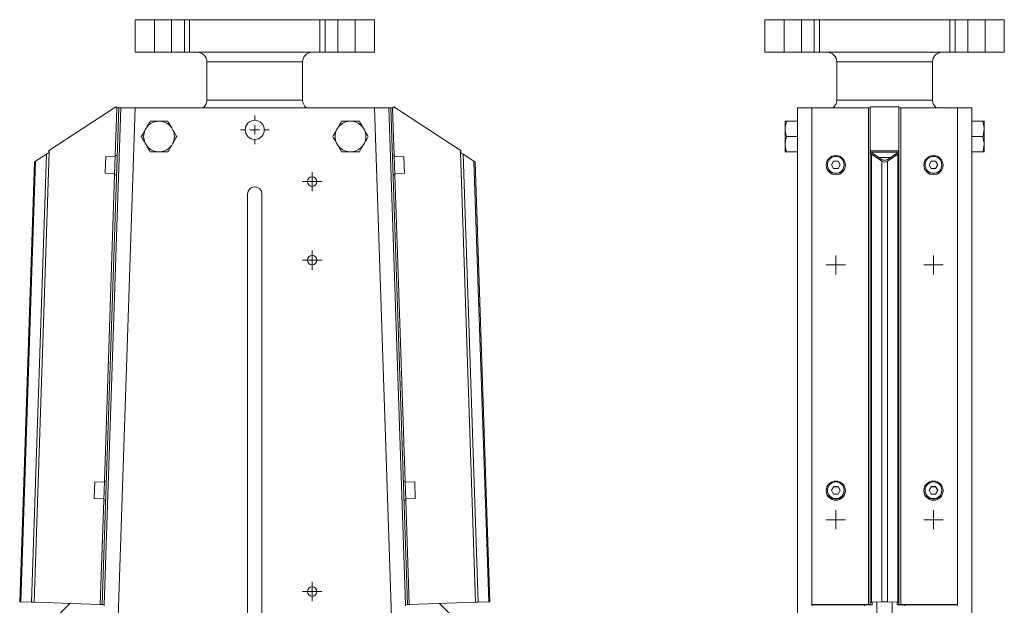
# Model space of a CAD drawing. Header units: millimetres. Extents: x -0.3 to 0.23, y 0.01 to 1.08.
# Tile 3 of 3: x -0.28 to 0.23, y 0.77 to 1.08. Entities that reach past the tile are written whole.
import ezdxf

# ---------------------------------------------------------------- set-up
doc = ezdxf.new("R2010")
doc.units = ezdxf.units.MM

# ---------------------------------------------------------------- blocks, each defined once
blk = doc.blocks.new('SW_CENTERMARKSYMBOL_0')
at = {"color": 0, "linetype": 'Continuous', "lineweight": 0}
for p, q in [((-0.0025, 0), (-0.005, 0)), ((0, 0), (-0.0025, 0)), ((0, 0.0025), (0, 0.005)), ((0, 0), (0, 0.0025)), ((0, 0), (0, -0.0025)), ((0, 0), (0.0025, 0)), ((0.0025, 0), (0.005, 0)), ((0, -0.0025), (0, -0.005))]:
    blk.add_line(p, q, dxfattribs=at)
blk = doc.blocks.new('SW_CENTERMARKSYMBOL_1')
at = {"color": 0, "linetype": 'Continuous', "lineweight": 0}
for p, q in [((0, 0.005), (0, 0.0075)), ((-0.005, 0), (-0.0075, 0)), ((0, 0), (-0.0025, 0)), ((0, 0), (0, 0.0025)), ((0, 0), (0, -0.0025)), ((0, 0), (0.0025, 0)), ((0.005, 0), (0.0075, 0)), ((0, -0.005), (0, -0.0075))]:
    blk.add_line(p, q, dxfattribs=at)
blk = doc.blocks.new('SW_CENTERMARKSYMBOL_3')
at = {"color": 0, "linetype": 'Continuous', "lineweight": 0}
for p, q in [((-0.0025, 0), (-0.005, 0)), ((0, 0), (-0.0025, 0)), ((0, 0.0025), (0, 0.005)), ((0, 0), (0, 0.0025)), ((0, 0), (0, -0.0025)), ((0, 0), (0.0025, 0)), ((0.0025, 0), (0.005, 0)), ((0, -0.0025), (0, -0.005))]:
    blk.add_line(p, q, dxfattribs=at)
blk = doc.blocks.new('SW_CENTERMARKSYMBOL_4')
at = {"color": 0, "linetype": 'Continuous', "lineweight": 0}
for p, q in [((-0.0025, 0), (-0.005, 0)), ((0, 0), (-0.0025, 0)), ((0, 0.0025), (0, 0.005)), ((0, 0), (0, 0.0025)), ((0, 0), (0, -0.0025)), ((0, 0), (0.0025, 0)), ((0.0025, 0), (0.005, 0)), ((0, -0.0025), (0, -0.005))]:
    blk.add_line(p, q, dxfattribs=at)
blk = doc.blocks.new('SW_CENTERMARKSYMBOL_11')
at = {"color": 0, "linetype": 'Continuous', "lineweight": 0}
for p, q in [((-0.0025, 0), (-0.005, 0)), ((0, 0), (-0.0025, 0)), ((0, 0.0025), (0, 0.005)), ((0, 0), (0, 0.0025)), ((0, 0), (0, -0.0025)), ((0, 0), (0.0025, 0)), ((0.0025, 0), (0.005, 0)), ((0, -0.0025), (0, -0.005))]:
    blk.add_line(p, q, dxfattribs=at)
blk = doc.blocks.new('SW_CENTERMARKSYMBOL_12')
at = {"color": 0, "linetype": 'Continuous', "lineweight": 0}
for p, q in [((-0.0025, 0), (-0.005, 0)), ((0, 0), (-0.0025, 0)), ((0, 0.0025), (0, 0.005)), ((0, 0), (0, 0.0025)), ((0, 0), (0, -0.0025)), ((0, 0), (0.0025, 0)), ((0.0025, 0), (0.005, 0)), ((0, -0.0025), (0, -0.005))]:
    blk.add_line(p, q, dxfattribs=at)
blk = doc.blocks.new('SW_CENTERMARKSYMBOL_13')
at = {"color": 0, "linetype": 'Continuous', "lineweight": 0}
for p, q in [((-0.0025, 0), (-0.005, 0)), ((0, 0), (-0.0025, 0)), ((0, 0.0025), (0, 0.005)), ((0, 0), (0, 0.0025)), ((0, 0), (0, -0.0025)), ((0, 0), (0.0025, 0)), ((0.0025, 0), (0.005, 0)), ((0, -0.0025), (0, -0.005))]:
    blk.add_line(p, q, dxfattribs=at)
blk = doc.blocks.new('SW_CENTERMARKSYMBOL_14')
at = {"color": 0, "linetype": 'Continuous', "lineweight": 0}
for p, q in [((-0.0025, 0), (-0.005, 0)), ((0, 0), (-0.0025, 0)), ((0, 0.0025), (0, 0.005)), ((0, 0), (0, 0.0025)), ((0, 0), (0, -0.0025)), ((0, 0), (0.0025, 0)), ((0.0025, 0), (0.005, 0)), ((0, -0.0025), (0, -0.005))]:
    blk.add_line(p, q, dxfattribs=at)

msp = doc.modelspace()

# ---------------------------------------------------------------- linework, layer by layer
at = {"color": 7, "linetype": 'Continuous', "lineweight": 15}
for p, q in [((-0.2245224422, 1.0782885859), (-0.2245224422, 1.0612885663)), ((-0.2245224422, 1.0782885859), (-0.2144466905, 1.0782885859)), ((-0.2144466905, 1.0782885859), (-0.2144466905, 1.0612885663)), ((-0.2144466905, 1.0782885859), (-0.205438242, 1.0782885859)), ((-0.205438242, 1.0782885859), (-0.205438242, 1.0612885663)), ((-0.205438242, 1.0782885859), (-0.1987843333, 1.0782885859)), ((-0.1987843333, 1.0782885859), (-0.1987843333, 1.0612885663)), ((-0.1987843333, 1.0782885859), (-0.1960510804, 1.0782885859)), ((-0.1960510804, 1.0782885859), (-0.1960510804, 1.0612885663)), ((-0.1960510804, 1.0782885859), (-0.1279938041, 1.0782885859)), ((-0.1279938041, 1.0782885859), (-0.1279938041, 1.0612885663)), ((-0.1279938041, 1.0782885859), (-0.1252605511, 1.0782885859)), ((-0.1252605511, 1.0612885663), (-0.1252605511, 1.0782885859)), ((-0.1252605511, 1.0782885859), (-0.1186066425, 1.0782885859)), ((-0.1186066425, 1.0782885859), (-0.1186066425, 1.0612885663)), ((-0.1186066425, 1.0782885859), (-0.1095981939, 1.0782885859)), ((-0.1095981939, 1.0782885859), (-0.1095981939, 1.0612885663)), ((-0.1095981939, 1.0782885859), (-0.0995224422, 1.0782885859)), ((-0.0995224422, 1.0612885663), (-0.0995224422, 1.0782885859)), ((0.1044447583, 1.0782885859), (0.1044447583, 1.0612885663)), ((0.1044447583, 1.0782885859), (0.11452051, 1.0782885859)), ((0.11452051, 1.0782885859), (0.11452051, 1.0612885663)), ((0.11452051, 1.0782885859), (0.1235289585, 1.0782885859)), ((0.1235289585, 1.0782885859), (0.1235289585, 1.0612885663)), ((0.1235289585, 1.0782885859), (0.1301828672, 1.0782885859)), ((0.1301828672, 1.0782885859), (0.1301828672, 1.0612885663)), ((0.1301828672, 1.0782885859), (0.1329161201, 1.0782885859)), ((0.1329161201, 1.0782885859), (0.1329161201, 1.0612885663)), ((0.1329161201, 1.0782885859), (0.2009733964, 1.0782885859)), ((0.2009733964, 1.0782885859), (0.2009733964, 1.0612885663)), ((0.2009733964, 1.0782885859), (0.2037066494, 1.0782885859)), ((0.2037066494, 1.0612885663), (0.2037066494, 1.0782885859)), ((0.2037066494, 1.0782885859), (0.210360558, 1.0782885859)), ((0.210360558, 1.0782885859), (0.210360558, 1.0612885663)), ((0.210360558, 1.0782885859), (0.2193690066, 1.0782885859)), ((0.2193690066, 1.0782885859), (0.2193690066, 1.0612885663)), ((0.2193690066, 1.0782885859), (0.2294447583, 1.0782885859)), ((0.2294447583, 1.0612885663), (0.2294447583, 1.0782885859)), ((-0.2245224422, 1.0612885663), (-0.2144466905, 1.0612885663)), ((-0.2144466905, 1.0612885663), (-0.205438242, 1.0612885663)), ((-0.205438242, 1.0612885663), (-0.1987843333, 1.0612885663)), ((-0.1987843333, 1.0612885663), (-0.1960510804, 1.0612885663)), ((-0.1960510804, 1.0612885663), (-0.1279938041, 1.0612885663)), ((-0.1279938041, 1.0612885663), (-0.1252605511, 1.0612885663)), ((-0.1252605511, 1.0612885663), (-0.1186066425, 1.0612885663)), ((-0.1186066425, 1.0612885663), (-0.1095981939, 1.0612885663)), ((-0.1095981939, 1.0612885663), (-0.0995224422, 1.0612885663)), ((0.1044447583, 1.0612885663), (0.11452051, 1.0612885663)), ((0.11452051, 1.0612885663), (0.1235289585, 1.0612885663)), ((0.1235289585, 1.0612885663), (0.1301828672, 1.0612885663)), ((0.1301828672, 1.0612885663), (0.1329161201, 1.0612885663)), ((0.1329161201, 1.0612885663), (0.2009733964, 1.0612885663)), ((0.2009733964, 1.0612885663), (0.2037066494, 1.0612885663)), ((0.2037066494, 1.0612885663), (0.210360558, 1.0612885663)), ((0.210360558, 1.0612885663), (0.2193690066, 1.0612885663)), ((0.2193690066, 1.0612885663), (0.2294447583, 1.0612885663)), ((-0.1870224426, 1.0562885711), (-0.1870224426, 1.0362885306)), ((-0.1370224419, 1.0362885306), (-0.1370224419, 1.0562885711)), ((0.1419447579, 1.0562885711), (0.1419447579, 1.0362885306)), ((0.1919447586, 1.0362885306), (0.1919447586, 1.0562885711)), ((-0.2345797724, 1.032782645), (-0.2698039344, 1.0099078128)), ((-0.2417251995, 0.7729680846), (-0.2330218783, 1.0323220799)), ((-0.2407257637, 0.7729345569), (-0.2320224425, 1.0322885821)), ((-0.2245182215, 1.0322885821), (-0.2360201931, 0.6895363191)), ((-0.2345797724, 1.032782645), (-0.2340351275, 1.0319440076)), ((-0.2340351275, 1.0319440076), (-0.2340213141, 1.0323556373)), ((-0.2320224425, 1.0322885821), (-0.2330218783, 1.0323220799)), ((-0.2320224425, 1.0322885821), (-0.2245182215, 1.0322885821)), ((-0.2245182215, 1.0322885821), (-0.1620224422, 1.0322885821)), ((-0.1620224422, 1.0322885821), (-0.099526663, 1.0322885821)), ((-0.0880246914, 0.6895363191), (-0.099526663, 1.0322885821)), ((-0.099526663, 1.0322885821), (-0.0920224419, 1.0322885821)), ((-0.0920224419, 1.0322885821), (-0.0910230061, 1.0323220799)), ((-0.0920224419, 1.0322885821), (-0.0833191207, 0.7729345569)), ((-0.0823196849, 0.7729680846), (-0.0910230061, 1.0323220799)), ((-0.090009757, 1.0319440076), (-0.0900235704, 1.0323556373)), ((-0.0894651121, 1.032782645), (-0.090009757, 1.0319440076)), ((-0.0894651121, 1.032782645), (-0.0542409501, 1.0099078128)), ((0.1214447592, 1.0322885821), (0.1289447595, 1.0322885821)), ((0.1214447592, 0.6895363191), (0.1214447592, 1.0322885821)), ((0.1584447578, 1.0323220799), (0.1289447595, 1.0323220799)), ((0.1289447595, 0.7729680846), (0.1289447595, 1.0323220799)), ((0.1584447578, 0.7729680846), (0.1584447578, 1.0323220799)), ((0.1592522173, 1.0323358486), (0.1594447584, 1.0323358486)), ((0.1594447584, 1.032782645), (0.1744447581, 1.032782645)), ((0.1594447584, 1.0099078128), (0.1594447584, 1.032782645)), ((0.1744447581, 1.032782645), (0.1744447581, 1.0099078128)), ((0.1754447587, 0.7729680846), (0.1754447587, 1.0323220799)), ((0.204944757, 1.0323220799), (0.1754447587, 1.0323220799)), ((0.204944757, 0.7729680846), (0.204944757, 1.0323220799)), ((0.204944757, 1.0322885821), (0.2124447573, 1.0322885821)), ((0.2124447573, 1.0322885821), (0.2124447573, 0.6895363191)), ((-0.2113832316, 1.0252906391), (-0.2126616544, 1.0252906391)), ((-0.1113832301, 1.0252906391), (-0.1126616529, 1.0252906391)), ((0.1150447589, 1.0218431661), (0.1150447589, 1.0252906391)), ((0.1157447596, 1.0252906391), (0.1214447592, 1.0252906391)), ((0.218144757, 1.0252906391), (0.2124447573, 1.0252906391)), ((0.2188447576, 1.0252906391), (0.2188447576, 1.0218431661)), ((-0.2186328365, 1.0218431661), (-0.2192720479, 1.0207360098)), ((-0.2047728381, 1.0207360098), (-0.2054120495, 1.0218431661)), ((-0.118632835, 1.0218431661), (-0.1192720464, 1.0207360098)), ((-0.1047728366, 1.0207360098), (-0.105412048, 1.0218431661)), ((0.1150447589, 1.0218431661), (0.1150447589, 1.0207360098)), ((0.1150447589, 1.0138411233), (0.1150447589, 1.0207360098)), ((0.2188447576, 1.0218431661), (0.2188447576, 1.0207360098)), ((0.2188447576, 1.0207360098), (0.2188447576, 1.0138411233)), ((-0.2192720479, 1.0138411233), (-0.2186328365, 1.0127339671)), ((-0.2054120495, 1.0127339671), (-0.2047728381, 1.0138411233)), ((-0.1192720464, 1.0138411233), (-0.118632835, 1.0127339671)), ((-0.105412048, 1.0127339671), (-0.1047728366, 1.0138411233)), ((0.1150447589, 1.0138411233), (0.1150447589, 1.0127339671)), ((0.1157447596, 1.0172885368), (0.1214447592, 1.0172885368)), ((0.218144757, 1.0172885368), (0.2124447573, 1.0172885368)), ((0.2188447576, 1.0138411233), (0.2188447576, 1.0127339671)), ((-0.2787043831, 0.7742090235), (-0.2708578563, 1.0080310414)), ((-0.2772909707, 0.774161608), (-0.2694113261, 1.0089704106)), ((-0.2708578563, 1.0080310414), (-0.2764835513, 1.0043776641)), ((-0.2698039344, 1.0099078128), (-0.269259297, 1.0090691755)), ((-0.269259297, 1.0090691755), (-0.2694113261, 1.0089704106)), ((-0.2126616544, 1.009286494), (-0.2113832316, 1.009286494)), ((-0.1126616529, 1.009286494), (-0.1113832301, 1.009286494)), ((-0.0542409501, 1.0099078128), (-0.0547855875, 1.0090691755)), ((-0.0547855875, 1.0090691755), (-0.0546335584, 1.0089704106)), ((-0.0467539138, 0.774161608), (-0.0546335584, 1.0089704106)), ((-0.0453405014, 0.7742090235), (-0.0531870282, 1.0080310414)), ((-0.0475613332, 1.0043776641), (-0.0531870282, 1.0080310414)), ((0.1150447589, 1.009286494), (0.1150447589, 1.0127339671)), ((0.1157447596, 1.009286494), (0.1214447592, 1.009286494)), ((0.1744447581, 1.0099078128), (0.1594447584, 1.0099078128)), ((0.1594447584, 1.0099078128), (0.1594447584, 1.0090691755)), ((0.1594447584, 1.0090691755), (0.1604447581, 1.0090691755)), ((0.1594447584, 1.0089704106), (0.1594447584, 1.0090691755)), ((0.1594447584, 0.774161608), (0.1594447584, 1.0089704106)), ((0.1600305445, 0.7742090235), (0.1600305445, 1.0080310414)), ((0.1655305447, 1.0043776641), (0.1600305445, 1.0080310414)), ((0.1604447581, 1.0090691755), (0.1604447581, 1.0086952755)), ((0.1734447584, 1.0090691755), (0.1604447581, 1.0090691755)), ((0.1604447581, 1.0086952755), (0.1655305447, 1.0053170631)), ((0.1683589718, 1.0053170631), (0.1734447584, 1.0086952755)), ((0.173858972, 1.0080310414), (0.1683589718, 1.0043776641)), ((0.1744447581, 1.0090691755), (0.1734447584, 1.0090691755)), ((0.1734447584, 1.0086952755), (0.1734447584, 1.0090691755)), ((0.173858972, 0.7742090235), (0.173858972, 1.0080310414)), ((0.1744447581, 1.0099078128), (0.1744447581, 1.0090691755)), ((0.1744447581, 1.0090691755), (0.1744447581, 1.0089704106)), ((0.1744447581, 0.774161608), (0.1744447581, 1.0089704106)), ((0.218144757, 1.009286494), (0.2124447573, 1.009286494)), ((0.2188447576, 1.0127339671), (0.2188447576, 1.009286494)), ((-0.277082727, 1.003988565), (-0.2847867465, 0.7744131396)), ((-0.2842012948, 0.7743934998), (-0.2764835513, 1.0043776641)), ((-0.239878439, 1.0068977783), (-0.2401708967, 0.9981826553)), ((-0.2348812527, 1.0067300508), (-0.239878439, 1.0068977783)), ((-0.2348597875, 1.0073697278), (-0.2351951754, 0.9973753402)), ((-0.2338603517, 1.0073361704), (-0.2348597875, 1.0073697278)), ((-0.0891850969, 1.0073697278), (-0.0901845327, 1.0073361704)), ((-0.0891850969, 1.0073697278), (-0.088849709, 0.9973753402)), ((-0.0841664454, 1.0068977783), (-0.0891636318, 1.0067300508)), ((-0.0841664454, 1.0068977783), (-0.0838739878, 0.9981826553)), ((-0.0398435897, 0.7743934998), (-0.0475613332, 1.0043776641)), ((-0.0392581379, 0.7744131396), (-0.0469621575, 1.003988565)), ((0.1391547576, 1.0025402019), (0.1402997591, 1.0045222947)), ((0.139184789, 1.0024882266), (0.1402997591, 1.0044183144)), ((0.1402997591, 1.0045222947), (0.1425897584, 1.0045222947)), ((0.1402997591, 1.0044183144), (0.1402997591, 1.0045222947)), ((0.1402997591, 1.0044183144), (0.1425897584, 1.0044183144)), ((0.1425897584, 1.0045222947), (0.143734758, 1.0025402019)), ((0.1425897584, 1.0044183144), (0.1425897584, 1.0045222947)), ((0.1425897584, 1.0044183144), (0.1437047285, 1.0024882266)), ((0.1640679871, 1.0062885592), (0.1698215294, 1.0062885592)), ((0.1655305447, 0.7743934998), (0.1655305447, 1.0043776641)), ((0.1683589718, 0.7743934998), (0.1683589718, 1.0043776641)), ((0.1901547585, 1.0025402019), (0.1912997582, 1.0045222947)), ((0.1901847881, 1.0024882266), (0.1912997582, 1.0044183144)), ((0.1912997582, 1.0045222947), (0.1935897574, 1.0045222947)), ((0.1912997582, 1.0044183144), (0.1912997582, 1.0045222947)), ((0.1912997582, 1.0044183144), (0.1935897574, 1.0044183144)), ((0.1935897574, 1.0045222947), (0.1947347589, 1.0025402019)), ((0.1935897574, 1.0044183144), (0.1935897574, 1.0045222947)), ((0.1935897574, 1.0044183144), (0.1947047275, 1.0024882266)), ((-0.2401708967, 0.9981826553), (-0.2351737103, 0.9980149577)), ((-0.0888711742, 0.9980149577), (-0.0838739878, 0.9981826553)), ((0.1364447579, 1.0023725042), (0.1364447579, 1.0023389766)), ((0.1370847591, 1.0025402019), (0.1370847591, 1.0023725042)), ((0.1402997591, 1.0005581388), (0.1391547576, 1.0025402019)), ((0.1425897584, 1.0005581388), (0.1402997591, 1.0005581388)), ((0.143734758, 1.0025402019), (0.1425897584, 1.0005581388)), ((0.1458047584, 1.0023725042), (0.1458047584, 1.0025402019)), ((0.1464447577, 1.0023389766), (0.1464447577, 1.0023725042)), ((0.1874447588, 1.0023725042), (0.1874447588, 1.0023389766)), ((0.1880847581, 1.0025402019), (0.1880847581, 1.0023725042)), ((0.1912997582, 1.0005581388), (0.1901547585, 1.0025402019)), ((0.1935897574, 1.0005581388), (0.1912997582, 1.0005581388)), ((0.1947347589, 1.0025402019), (0.1935897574, 1.0005581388)), ((0.1968047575, 1.0023725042), (0.1968047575, 1.0025402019)), ((0.1974447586, 1.0023389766), (0.1974447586, 1.0023725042)), ((-0.2351951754, 0.9973753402), (-0.2341957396, 0.9973417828)), ((-0.0898491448, 0.9973417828), (-0.088849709, 0.9973753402)), ((-0.1657724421, 0.7432885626), (-0.1657724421, 0.9872885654)), ((-0.1582724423, 0.9872885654), (-0.1582724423, 0.7432885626)), ((-0.2455800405, 0.8369933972), (-0.2458724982, 0.8282783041)), ((-0.2405828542, 0.8368256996), (-0.2455800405, 0.8369933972)), ((-0.240561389, 0.8374653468), (-0.2408967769, 0.8274709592)), ((-0.2395619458, 0.8374317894), (-0.240561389, 0.8374653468)), ((-0.0834834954, 0.8374653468), (-0.0844829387, 0.8374317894)), ((-0.0834834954, 0.8374653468), (-0.0831481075, 0.8274709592)), ((-0.0784648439, 0.8369933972), (-0.0834620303, 0.8368256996)), ((-0.0784648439, 0.8369933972), (-0.0781723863, 0.8282783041)), ((0.1391547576, 0.8326358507), (0.1402997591, 0.8346179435)), ((0.139184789, 0.8325838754), (0.1402997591, 0.8345139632)), ((0.1402997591, 0.8346179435), (0.1425897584, 0.8346179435)), ((0.1402997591, 0.8345139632), (0.1402997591, 0.8346179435)), ((0.1402997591, 0.8345139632), (0.1425897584, 0.8345139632)), ((0.1425897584, 0.8346179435), (0.143734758, 0.8326358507)), ((0.1425897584, 0.8345139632), (0.1425897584, 0.8346179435)), ((0.1425897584, 0.8345139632), (0.1437047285, 0.8325838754)), ((0.1901547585, 0.8326358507), (0.1912997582, 0.8346179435)), ((0.1901847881, 0.8325838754), (0.1912997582, 0.8345139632)), ((0.1912997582, 0.8346179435), (0.1935897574, 0.8346179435)), ((0.1912997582, 0.8345139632), (0.1912997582, 0.8346179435)), ((0.1912997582, 0.8345139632), (0.1935897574, 0.8345139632)), ((0.1935897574, 0.8346179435), (0.1947347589, 0.8326358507)), ((0.1935897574, 0.8345139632), (0.1935897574, 0.8346179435)), ((0.1935897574, 0.8345139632), (0.1947047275, 0.8325838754)), ((-0.2458724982, 0.8282783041), (-0.2408753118, 0.8281106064)), ((-0.0831695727, 0.8281106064), (-0.0781723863, 0.8282783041)), ((0.1364447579, 0.832468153), (0.1364447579, 0.8324346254)), ((0.1370847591, 0.8326358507), (0.1370847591, 0.832468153)), ((0.1402997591, 0.8306537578), (0.1391547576, 0.8326358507)), ((0.1425897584, 0.8306537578), (0.1402997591, 0.8306537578)), ((0.143734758, 0.8326358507), (0.1425897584, 0.8306537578)), ((0.1458047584, 0.832468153), (0.1458047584, 0.8326358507)), ((0.1464447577, 0.8324346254), (0.1464447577, 0.832468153)), ((0.1874447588, 0.832468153), (0.1874447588, 0.8324346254)), ((0.1880847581, 0.8326358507), (0.1880847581, 0.832468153)), ((0.1912997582, 0.8306537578), (0.1901547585, 0.8326358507)), ((0.1935897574, 0.8306537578), (0.1912997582, 0.8306537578)), ((0.1947347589, 0.8326358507), (0.1935897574, 0.8306537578)), ((0.1968047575, 0.832468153), (0.1968047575, 0.8326358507)), ((0.1974447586, 0.8324346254), (0.1974447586, 0.832468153)), ((-0.2408967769, 0.8274709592), (-0.2398973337, 0.8274374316)), ((-0.0841475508, 0.8274374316), (-0.0831481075, 0.8274709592)), ((-0.2842012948, 0.7743934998), (-0.2847867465, 0.7744131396)), ((-0.2787043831, 0.7742090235), (-0.2842012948, 0.7743934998)), ((-0.2427246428, 0.773001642), (-0.2772909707, 0.774161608)), ((-0.2585290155, 0.7735319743), (-0.2707724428, 0.7612885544)), ((-0.2407257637, 0.7729345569), (-0.2417251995, 0.7729680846)), ((-0.2407474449, 0.7722885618), (-0.2407257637, 0.7729345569)), ((-0.0833191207, 0.7729345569), (-0.0823196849, 0.7729680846)), ((-0.0833191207, 0.7729345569), (-0.0832974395, 0.7722885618)), ((-0.0813202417, 0.773001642), (-0.0467539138, 0.774161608)), ((-0.0532724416, 0.7612885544), (-0.065515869, 0.7735319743)), ((-0.0453405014, 0.7742090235), (-0.0398435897, 0.7743934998)), ((-0.0398435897, 0.7743934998), (-0.0392581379, 0.7744131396)), ((0.1289447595, 0.7729680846), (0.1289447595, 0.7729345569)), ((0.1584447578, 0.7729680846), (0.1289447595, 0.7729680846)), ((0.1289447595, 0.7729345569), (0.1564447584, 0.7729345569)), ((0.1289447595, 0.7729345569), (0.1289447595, 0.7722885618)), ((0.1564447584, 0.7729345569), (0.1604447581, 0.7729345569)), ((0.1564447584, 0.7722885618), (0.1564447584, 0.7729345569)), ((0.1594447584, 0.774161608), (0.1594447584, 0.773001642)), ((0.1655305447, 0.7743934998), (0.1600305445, 0.7742090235)), ((0.1604447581, 0.7741754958), (0.1655305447, 0.7743460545)), ((0.1604447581, 0.7729345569), (0.1604447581, 0.7741754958)), ((0.1629447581, 0.7612885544), (0.1629447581, 0.7742593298)), ((0.173858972, 0.7742090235), (0.1683589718, 0.7743934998)), ((0.1683589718, 0.7743460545), (0.1734447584, 0.7741754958)), ((0.1709447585, 0.7742593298), (0.1709447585, 0.7612885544)), ((0.1734447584, 0.7741754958), (0.1734447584, 0.7729345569)), ((0.1734447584, 0.7729345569), (0.1774447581, 0.7729345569)), ((0.1744447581, 0.773001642), (0.1744447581, 0.774161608)), ((0.204944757, 0.7729680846), (0.1754447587, 0.7729680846)), ((0.1774447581, 0.7729345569), (0.204944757, 0.7729345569)), ((0.1774447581, 0.7722885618), (0.1774447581, 0.7729345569)), ((0.204944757, 0.7729345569), (0.204944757, 0.7729680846)), ((0.204944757, 0.7722885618), (0.204944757, 0.7729345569))]:
    msp.add_line(p, q, dxfattribs=at)
at = {"color": 8, "linetype": 'Continuous', "lineweight": 15}
for p, q in [((-0.1620224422, 1.0562885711), (-0.1870224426, 1.0562885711)), ((-0.1370224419, 1.0562885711), (-0.1620224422, 1.0562885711)), ((0.1919447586, 1.0562885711), (0.1419447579, 1.0562885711)), ((-0.1870224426, 1.0362885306), (-0.1370224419, 1.0362885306)), ((0.1419447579, 1.0362885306), (0.1919447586, 1.0362885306)), ((-0.2348597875, 1.0073697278), (-0.2340351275, 1.0319440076)), ((-0.0891850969, 1.0073697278), (-0.090009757, 1.0319440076)), ((-0.240561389, 0.8374653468), (-0.2351951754, 0.9973753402)), ((-0.0834834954, 0.8374653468), (-0.088849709, 0.9973753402)), ((-0.2427246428, 0.773001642), (-0.2408967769, 0.8274709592)), ((-0.0813202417, 0.773001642), (-0.0831481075, 0.8274709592))]:
    msp.add_line(p, q, dxfattribs=at)
at = {"color": 7, "linetype": 'Continuous', "lineweight": 15, "flags": 128}
for points in [[(-0.2330218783, 1.0323220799), (-0.2330410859, 1.0323227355), (-0.2330979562, 1.0323246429), (-0.2331903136, 1.0323277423), (-0.2333146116, 1.0323319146), (-0.2334660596, 1.032336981), (-0.233638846, 1.0323428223), (-0.2338263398, 1.0323490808), (-0.2340213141, 1.0323556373)], [(-0.0910230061, 1.0323220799), (-0.0910037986, 1.0323227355), (-0.0909469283, 1.0323246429), (-0.0908545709, 1.0323277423), (-0.0907302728, 1.0323319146), (-0.0905788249, 1.032336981), (-0.0904060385, 1.0323428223), (-0.0902185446, 1.0323490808), (-0.0900235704, 1.0323556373)], [(-0.2694113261, 1.0089704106), (-0.2698104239, 1.0087112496), (-0.2701941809, 1.0084620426), (-0.27054786, 1.0082323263), (-0.2708578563, 1.0080310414)], [(-0.0531870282, 1.0080310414), (-0.0534970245, 1.0082323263), (-0.0538507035, 1.0084620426), (-0.0542344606, 1.0087112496), (-0.0546335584, 1.0089704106)], [(-0.2764835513, 1.0043776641), (-0.2767127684, 1.0042288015), (-0.2768910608, 1.0041130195), (-0.2770130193, 1.0040338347), (-0.2770749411, 1.0039936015), (-0.277082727, 1.003988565)], [(-0.0469621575, 1.003988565), (-0.0469699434, 1.0039936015), (-0.0470318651, 1.0040338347), (-0.0471538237, 1.0041130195), (-0.0473321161, 1.0042288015), (-0.0475613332, 1.0043776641)], [(-0.2772909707, 0.774161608), (-0.2774868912, 0.7741681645), (-0.2776809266, 0.7741746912), (-0.2778712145, 0.7741810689), (-0.2780559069, 0.7741872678), (-0.2782332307, 0.7741932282), (-0.2784014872, 0.7741988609), (-0.2785590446, 0.7742041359), (-0.2787043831, 0.7742090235)], [(-0.2417251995, 0.7729680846), (-0.2417444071, 0.7729687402), (-0.2418012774, 0.7729706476), (-0.2418936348, 0.772973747), (-0.2420179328, 0.7729779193), (-0.2421693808, 0.7729829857), (-0.2423421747, 0.7729887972), (-0.2425296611, 0.7729950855), (-0.2427246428, 0.773001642)], [(-0.0823196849, 0.7729680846), (-0.0823004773, 0.7729687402), (-0.0822436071, 0.7729706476), (-0.0821512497, 0.772973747), (-0.0820269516, 0.7729779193), (-0.0818755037, 0.7729829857), (-0.0817027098, 0.7729887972), (-0.0815152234, 0.7729950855), (-0.0813202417, 0.773001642)], [(-0.0467539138, 0.774161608), (-0.0465579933, 0.7741681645), (-0.0463639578, 0.7741746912), (-0.04617367, 0.7741810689), (-0.0459889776, 0.7741872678), (-0.0458116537, 0.7741932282), (-0.0456433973, 0.7741988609), (-0.0454858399, 0.7742041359), (-0.0453405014, 0.7742090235)]]:
    msp.add_lwpolyline(points, dxfattribs=at)
at = {"color": 7, "linetype": 'Continuous', "lineweight": 15}
for centre, radius in [((-0.1620224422, 1.0207885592), 0.005), ((0.1414442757, 1.0023705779), 0.0049991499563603), ((0.1414444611, 1.0025383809), 0.0043593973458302), ((0.1924442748, 1.0023705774), 0.0049991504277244), ((0.1924444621, 1.0025383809), 0.0043593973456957), ((-0.1320224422, 0.9937885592), 0.0025), ((-0.1320224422, 0.9527885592), 0.0025), ((0.1414442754, 0.8324661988), 0.0049991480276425), ((0.141444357, 0.8326340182), 0.0043593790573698), ((0.1924442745, 0.8324661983), 0.0049991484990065), ((0.1924443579, 0.8326340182), 0.0043593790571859), ((-0.1320224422, 0.7797885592), 0.0025)]:
    msp.add_circle(centre, radius, dxfattribs=at)
for centre, radius, start, end in [((-0.1920224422, 1.0562885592), 0.005, 0, 90), ((-0.1320224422, 1.0562885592), 0.005, 90, 180), ((0.1369447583, 1.0562885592), 0.005, 0, 90), ((0.1969447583, 1.0562885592), 0.005, 90, 180), ((-0.1920224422, 1.0362885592), 0.0050000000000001, 305.5088300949, 0), ((-0.1320224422, 1.0362885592), 0.005, 180, 234.721127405), ((0.1369447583, 1.0362885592), 0.0050000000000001, 307.5057505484, 0), ((0.1969447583, 1.0362885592), 0.0050000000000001, 180, 232.4942494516), ((0.1585146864, 1.0519046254), 0.0195826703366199, 269.7953995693, 272.1584084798), ((0.1751952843, 1.0398044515), 0.0074865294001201, 264.2464210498, 271.909627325), ((-0.2120224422, 1.0172885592), 0.0080275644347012, 94.5671272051, 145.432872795), ((-0.2120224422, 1.0172885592), 0.0080275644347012, 34.5671272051, 85.4328727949), ((-0.1120224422, 1.0172885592), 0.0080275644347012, 94.5671272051, 145.432872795), ((-0.1120224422, 1.0172885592), 0.0080275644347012, 34.5671272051, 85.4328727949), ((-0.2120224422, 1.0172885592), 0.0080275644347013, 154.567127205, 205.432872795), ((-0.2120224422, 1.0172885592), 0.0080275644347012, 334.5671272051, 25.4328727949), ((-0.1120224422, 1.0172885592), 0.0080275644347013, 154.567127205, 205.432872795), ((-0.1120224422, 1.0172885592), 0.0080275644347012, 334.5671272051, 25.4328727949), ((-0.2120224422, 1.0172885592), 0.0080275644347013, 214.567127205, 265.4328727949), ((-0.2120224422, 1.0172885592), 0.0080275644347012, 274.5671272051, 325.4328727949), ((-0.1120224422, 1.0172885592), 0.0080275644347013, 214.567127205, 265.4328727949), ((-0.1120224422, 1.0172885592), 0.0080275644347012, 274.5671272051, 325.4328727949), ((0.1414447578, 1.0023409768), 0.0050000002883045, 180.0229201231, 359.9770798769), ((0.141443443, 1.0023736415), 0.0043586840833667, 180.0149502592, 270.0172956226), ((0.1414460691, 1.0023736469), 0.0043586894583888, 269.9827750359, 359.9849790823), ((0.1924447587, 1.0023409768), 0.0050000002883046, 180.0229201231, 359.9770798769), ((0.1924434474, 1.0023736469), 0.0043586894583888, 180.0150209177, 270.0172249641), ((0.1924460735, 1.0023736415), 0.0043586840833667, 269.9827043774, 359.9850497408), ((-0.1620224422, 0.9872885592), 0.00375, 0, 180), ((0.1414447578, 0.8324366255), 0.0050000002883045, 180.0229201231, 359.9770798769), ((0.1414434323, 0.8324692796), 0.0043586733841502, 180.0148096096, 270.0174362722), ((0.1414460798, 0.832469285), 0.0043586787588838, 269.982634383, 359.9851197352), ((0.1924447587, 0.8324366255), 0.0050000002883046, 180.0229201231, 359.9770798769), ((0.1924434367, 0.832469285), 0.0043586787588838, 180.0148802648, 270.017365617), ((0.1924460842, 0.8324692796), 0.0043586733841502, 269.9825637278, 359.9851903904), ((0.1586943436, 0.7804471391), 0.0074832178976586, 268.0886745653, 275.7552770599), ((0.1599479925, 0.7715866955), 0.0026236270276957, 88.1969005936, 101.0583479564), ((0.1669447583, 0.7250158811), 0.0493978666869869, 88.3594526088, 91.6405473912), ((0.1669447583, 0.7249684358), 0.0493978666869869, 88.3594526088, 91.6405473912), ((0.173941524, 0.7715866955), 0.0026236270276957, 78.9416520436, 91.8030994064), ((0.1751951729, 0.7804471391), 0.0074832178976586, 264.2447229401, 271.9113254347)]:
    msp.add_arc(centre, radius, start, end, dxfattribs=at)
for centre, major_axis, start_param, end_param in [((0.1584447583, 1.0319439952), (0.001000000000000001, 0), 0, 0.6309645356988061), ((0.1614447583, 1.0089704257), (0.002000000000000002, 0), 3.141592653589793, 3.92699081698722), ((0.1724447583, 1.0089704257), (0.002000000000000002, 0), 5.497787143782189, 6.283185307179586), ((0.1669447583, 1.0062564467), (0.002000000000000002, 0), 3.926990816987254, 5.497787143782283), ((0.1669447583, 1.0053170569), (0.002000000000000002, 0), 3.926990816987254, 5.497787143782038)]:
    msp.add_ellipse(centre, major_axis=major_axis, ratio=0.6642488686, start_param=start_param, end_param=end_param, dxfattribs=at)
for points, knots in [([(-0.2166424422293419, 1.025290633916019), (-0.216968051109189, 1.024726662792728), (-0.2172998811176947, 1.02415191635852), (-0.2179639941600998, 1.023001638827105), (-0.218297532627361, 1.02242393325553), (-0.2186328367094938, 1.021843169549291)], [0, 0, 0, 0, 0.5, 0.5, 1, 1, 1, 1]), ([(-0.2126616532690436, 1.025290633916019), (-0.2129965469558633, 1.025290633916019), (-0.2133316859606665, 1.025290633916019), (-0.2140024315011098, 1.025290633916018), (-0.2143391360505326, 1.025290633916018), (-0.2153414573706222, 1.025290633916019), (-0.2159964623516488, 1.025290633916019), (-0.2166424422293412, 1.025290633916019)], [0, 0, 0, 0, 0.2500000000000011, 0.2500000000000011, 0.5000000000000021, 0.5000000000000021, 1, 1, 1, 1]), ([(-0.2074024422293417, 1.025290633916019), (-0.2077266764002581, 1.025290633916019), (-0.2080532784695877, 1.025290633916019), (-0.2087122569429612, 1.025290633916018), (-0.2090456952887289, 1.025290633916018), (-0.2100463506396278, 1.025290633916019), (-0.2107142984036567, 1.025290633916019), (-0.2113832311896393, 1.025290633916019)], [0, 0, 0, 0, 0.2500000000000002, 0.2500000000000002, 0.5000000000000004, 0.5000000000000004, 1, 1, 1, 1]), ([(-0.2054120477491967, 1.021843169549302), (-0.2057489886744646, 1.022426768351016), (-0.2060893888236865, 1.023016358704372), (-0.20675363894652, 1.024166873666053), (-0.2070800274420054, 1.02473219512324), (-0.207402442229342, 1.025290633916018)], [0, 0, 0, 0, 0.5, 0.5, 1, 1, 1, 1]), ([(-0.1166424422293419, 1.025290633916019), (-0.116968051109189, 1.024726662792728), (-0.1172998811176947, 1.02415191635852), (-0.1179639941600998, 1.023001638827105), (-0.118297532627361, 1.02242393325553), (-0.1186328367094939, 1.021843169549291)], [0, 0, 0, 0, 0.5, 0.5, 1, 1, 1, 1]), ([(-0.1126616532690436, 1.025290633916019), (-0.1129965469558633, 1.025290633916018), (-0.1133316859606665, 1.025290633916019), (-0.1140024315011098, 1.025290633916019), (-0.1143391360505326, 1.025290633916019), (-0.1153414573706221, 1.025290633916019), (-0.1159964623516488, 1.025290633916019), (-0.1166424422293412, 1.025290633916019)], [0, 0, 0, 0, 0.2500000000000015, 0.2500000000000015, 0.500000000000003, 0.500000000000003, 1, 1, 1, 1]), ([(-0.1074024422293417, 1.025290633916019), (-0.1077266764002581, 1.025290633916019), (-0.1080532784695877, 1.025290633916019), (-0.1087122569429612, 1.025290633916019), (-0.1090456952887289, 1.025290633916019), (-0.1100463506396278, 1.025290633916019), (-0.1107142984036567, 1.025290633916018), (-0.1113832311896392, 1.025290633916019)], [0, 0, 0, 0, 0.2499999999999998, 0.2499999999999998, 0.4999999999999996, 0.4999999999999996, 1, 1, 1, 1]), ([(-0.1054120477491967, 1.021843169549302), (-0.1057489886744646, 1.022426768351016), (-0.1060893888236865, 1.023016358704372), (-0.10675363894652, 1.024166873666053), (-0.1070800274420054, 1.02473219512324), (-0.107402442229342, 1.025290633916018)], [0, 0, 0, 0, 0.5, 0.5, 1, 1, 1, 1]), ([(0.1157447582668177, 1.025290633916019), (0.1155567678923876, 1.024726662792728), (0.1153953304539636, 1.02415191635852), (0.1151549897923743, 1.023001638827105), (0.1150755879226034, 1.02242393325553), (0.1150447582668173, 1.021843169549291)], [0, 0, 0, 0, 0.5, 0.5, 1, 1, 1, 1]), ([(0.1150447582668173, 1.025290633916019), (0.1150601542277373, 1.025290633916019), (0.1150876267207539, 1.025290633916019), (0.1151655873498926, 1.025290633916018), (0.115216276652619, 1.025290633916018), (0.1153982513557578, 1.025290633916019), (0.115558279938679, 1.025290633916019), (0.1157447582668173, 1.025290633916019)], [0, 0, 0, 0, 0.2500000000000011, 0.2500000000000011, 0.5000000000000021, 0.5000000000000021, 1, 1, 1, 1]), ([(0.2181447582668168, 1.025290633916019), (0.2183327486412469, 1.024726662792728), (0.218494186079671, 1.02415191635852), (0.2187345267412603, 1.023001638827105), (0.2188139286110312, 1.02242393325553), (0.2188447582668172, 1.021843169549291)], [0, 0, 0, 0, 0.5, 0.5, 1, 1, 1, 1]), ([(0.2188447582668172, 1.025290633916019), (0.2188293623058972, 1.025290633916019), (0.2188018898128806, 1.025290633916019), (0.2187239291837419, 1.025290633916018), (0.2186732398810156, 1.025290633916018), (0.2184912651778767, 1.025290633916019), (0.2183312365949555, 1.025290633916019), (0.2181447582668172, 1.025290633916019)], [0, 0, 0, 0, 0.2500000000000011, 0.2500000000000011, 0.5000000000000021, 0.5000000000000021, 1, 1, 1, 1]), ([(-0.2192720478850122, 1.020736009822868), (-0.2194346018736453, 1.020454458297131), (-0.2201084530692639, 1.019287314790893), (-0.2207645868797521, 1.018150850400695), (-0.221262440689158, 1.017288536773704)], [0, 0, 0, 0, 0.241231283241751, 1, 1, 1, 1]), ([(-0.2027824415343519, 1.017288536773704), (-0.2029265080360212, 1.017538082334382), (-0.203576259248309, 1.018663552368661), (-0.2042491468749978, 1.019828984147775), (-0.204772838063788, 1.020736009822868)], [0, 0, 0, 0, 0.2217256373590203, 1, 1, 1, 1]), ([(-0.1192720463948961, 1.020736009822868), (-0.1194346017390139, 1.02045445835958), (-0.1201084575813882, 1.019287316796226), (-0.1207645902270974, 1.018150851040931), (-0.1212624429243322, 1.017288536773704)], [0, 0, 0, 0, 0.2412316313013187, 1, 1, 1, 1]), ([(-0.1027824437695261, 1.017288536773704), (-0.1029265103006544, 1.017538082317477), (-0.1035762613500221, 1.018663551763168), (-0.1042491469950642, 1.019828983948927), (-0.1047728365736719, 1.020736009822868)], [0, 0, 0, 0, 0.2217257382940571, 1, 1, 1, 1]), ([(0.1150447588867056, 1.020736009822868), (0.1150660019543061, 1.020454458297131), (0.1151540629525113, 1.019287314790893), (0.115489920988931, 1.018150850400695), (0.1157447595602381, 1.017288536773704)], [0, 0, 0, 0, 0.241231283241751, 1, 1, 1, 1]), ([(0.218844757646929, 1.020736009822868), (0.2188235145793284, 1.020454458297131), (0.2187354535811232, 1.019287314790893), (0.2183995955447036, 1.018150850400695), (0.2181447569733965, 1.017288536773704)], [0, 0, 0, 0, 0.241231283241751, 1, 1, 1, 1]), ([(-0.221262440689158, 1.017288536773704), (-0.2211183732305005, 1.017039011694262), (-0.2204685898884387, 1.015913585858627), (-0.2197957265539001, 1.014748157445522), (-0.2192720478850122, 1.013841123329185)], [0, 0, 0, 0, 0.2217161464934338, 1, 1, 1, 1]), ([(-0.204772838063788, 1.013841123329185), (-0.2046102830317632, 1.014122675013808), (-0.2039364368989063, 1.015289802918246), (-0.2032802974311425, 1.016426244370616), (-0.2027824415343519, 1.017288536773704)], [0, 0, 0, 0, 0.2412346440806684, 1, 1, 1, 1]), ([(-0.1212624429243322, 1.017288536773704), (-0.1211183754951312, 1.017039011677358), (-0.1204685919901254, 1.015913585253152), (-0.1197957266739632, 1.014748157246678), (-0.1192720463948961, 1.013841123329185)], [0, 0, 0, 0, 0.2217160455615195, 1, 1, 1, 1]), ([(-0.1047728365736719, 1.013841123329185), (-0.1046102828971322, 1.014122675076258), (-0.1039364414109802, 1.01528980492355), (-0.1032803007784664, 1.016426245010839), (-0.1027824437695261, 1.017288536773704)], [0, 0, 0, 0, 0.2412342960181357, 1, 1, 1, 1]), ([(0.1157447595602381, 1.017288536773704), (0.115663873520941, 1.017039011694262), (0.1152990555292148, 1.015913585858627), (0.1151560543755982, 1.014748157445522), (0.1150447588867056, 1.013841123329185)], [0, 0, 0, 0, 0.2217161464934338, 1, 1, 1, 1]), ([(0.2181447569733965, 1.017288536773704), (0.2182256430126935, 1.017039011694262), (0.2185904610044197, 1.015913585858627), (0.2187334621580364, 1.014748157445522), (0.218844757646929, 1.013841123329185)], [0, 0, 0, 0, 0.2217161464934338, 1, 1, 1, 1]), ([(-0.21863283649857, 1.012733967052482), (-0.2184702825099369, 1.012452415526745), (-0.2177964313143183, 1.011285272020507), (-0.2171402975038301, 1.01014880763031), (-0.2166424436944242, 1.009286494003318)], [0, 0, 0, 0, 0.241231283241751, 1, 1, 1, 1]), ([(-0.2166424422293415, 1.009286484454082), (-0.2163182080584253, 1.009286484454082), (-0.2159916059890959, 1.009286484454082), (-0.2153326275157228, 1.009286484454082), (-0.2149991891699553, 1.009286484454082), (-0.213998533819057, 1.009286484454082), (-0.2133305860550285, 1.009286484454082), (-0.2126616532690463, 1.009286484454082)], [0, 0, 0, 0, 0.25, 0.25, 0.5, 0.5, 1, 1, 1, 1]), ([(-0.2113832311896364, 1.009286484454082), (-0.211048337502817, 1.009286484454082), (-0.210713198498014, 1.009286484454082), (-0.2100424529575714, 1.009286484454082), (-0.2097057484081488, 1.009286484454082), (-0.2087034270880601, 1.009286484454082), (-0.208048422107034, 1.009286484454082), (-0.2074024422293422, 1.009286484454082)], [0, 0, 0, 0, 0.2500000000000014, 0.2500000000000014, 0.5000000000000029, 0.5000000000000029, 1, 1, 1, 1]), ([(-0.207402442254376, 1.009286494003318), (-0.2072583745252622, 1.009536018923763), (-0.2066085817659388, 1.010661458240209), (-0.2059357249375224, 1.011826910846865), (-0.2054120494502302, 1.012733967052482)], [0, 0, 0, 0, 0.2217133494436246, 1, 1, 1, 1]), ([(-0.1186328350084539, 1.012733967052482), (-0.1184702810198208, 1.012452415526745), (-0.1177964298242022, 1.011285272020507), (-0.117140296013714, 1.01014880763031), (-0.1166424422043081, 1.009286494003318)], [0, 0, 0, 0, 0.241231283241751, 1, 1, 1, 1]), ([(-0.1166424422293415, 1.009286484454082), (-0.1163182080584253, 1.009286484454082), (-0.1159916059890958, 1.009286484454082), (-0.1153326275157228, 1.009286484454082), (-0.1149991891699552, 1.009286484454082), (-0.113998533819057, 1.009286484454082), (-0.1133305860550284, 1.009286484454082), (-0.1126616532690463, 1.009286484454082)], [0, 0, 0, 0, 0.25, 0.25, 0.5, 0.5, 1, 1, 1, 1]), ([(-0.1113832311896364, 1.009286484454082), (-0.111048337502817, 1.009286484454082), (-0.110713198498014, 1.009286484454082), (-0.1100424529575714, 1.009286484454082), (-0.1097057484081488, 1.009286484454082), (-0.1087034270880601, 1.009286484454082), (-0.108048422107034, 1.009286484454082), (-0.1074024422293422, 1.009286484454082)], [0, 0, 0, 0, 0.250000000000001, 0.250000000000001, 0.500000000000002, 0.500000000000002, 1, 1, 1, 1]), ([(-0.1074024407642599, 1.009286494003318), (-0.1072583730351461, 1.009536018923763), (-0.1066085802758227, 1.010661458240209), (-0.1059357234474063, 1.011826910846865), (-0.1054120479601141, 1.012733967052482)], [0, 0, 0, 0, 0.2217133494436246, 1, 1, 1, 1]), ([(0.1157447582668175, 1.009286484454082), (0.1156511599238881, 1.009286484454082), (0.115564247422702, 1.009286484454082), (0.1154067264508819, 1.009286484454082), (0.1153359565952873, 1.009286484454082), (0.1151547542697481, 1.009286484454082), (0.115075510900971, 1.009286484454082), (0.1150447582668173, 1.009286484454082)], [0, 0, 0, 0, 0.249999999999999, 0.249999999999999, 0.499999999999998, 0.499999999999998, 1, 1, 1, 1]), ([(0.1150447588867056, 1.012733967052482), (0.1150660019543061, 1.012452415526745), (0.1151540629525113, 1.011285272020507), (0.115489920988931, 1.01014880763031), (0.1157447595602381, 1.009286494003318)], [0, 0, 0, 0, 0.241231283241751, 1, 1, 1, 1]), ([(0.218844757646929, 1.012733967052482), (0.2188235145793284, 1.012452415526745), (0.2187354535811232, 1.011285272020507), (0.2183995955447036, 1.01014880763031), (0.2181447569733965, 1.009286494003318)], [0, 0, 0, 0, 0.241231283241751, 1, 1, 1, 1]), ([(0.2181447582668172, 1.009286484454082), (0.2182383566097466, 1.009286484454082), (0.2183252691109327, 1.009286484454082), (0.2184827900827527, 1.009286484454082), (0.2185535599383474, 1.009286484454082), (0.2187347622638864, 1.009286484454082), (0.2188140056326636, 1.009286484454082), (0.2188447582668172, 1.009286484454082)], [0, 0, 0, 0, 0.25, 0.25, 0.5, 0.5, 1, 1, 1, 1])]:
    msp.add_open_spline(points, degree=3, knots=knots, dxfattribs=at)

# ---------------------------------------------------------------- block references
at = {"color": 7, "linetype": 'Continuous', "lineweight": 0}
for name, p in [('SW_CENTERMARKSYMBOL_1', (-0.1620224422, 1.0207885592)), ('SW_CENTERMARKSYMBOL_4', (-0.1320224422, 0.9937885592)), ('SW_CENTERMARKSYMBOL_0', (-0.1320224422, 0.9527885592)), ('SW_CENTERMARKSYMBOL_12', (0.1414447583, 0.9502885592)), ('SW_CENTERMARKSYMBOL_14', (0.1924447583, 0.9502885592)), ('SW_CENTERMARKSYMBOL_11', (0.1414447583, 0.8172885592)), ('SW_CENTERMARKSYMBOL_13', (0.1924447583, 0.8172885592)), ('SW_CENTERMARKSYMBOL_3', (-0.1320224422, 0.7797885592))]:
    msp.add_blockref(name, p, dxfattribs=at)

doc.saveas('drawing.dxf')
